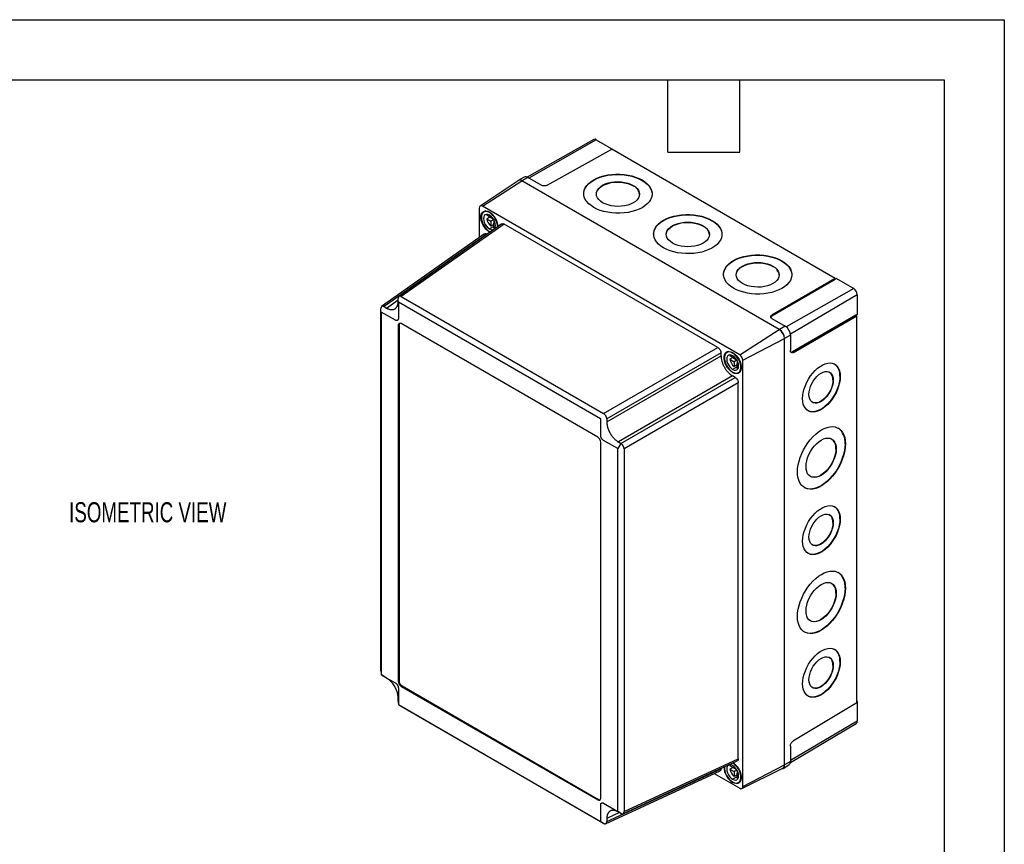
# Model space of a CAD drawing. Header units: millimetres. Extents: x 0 to 978, y 0 to 756.
# Tile 5 of 5: x 614 to 978, y 451 to 756. Entities that reach past the tile are written whole.
import ezdxf

# ---------------------------------------------------------------- set-up
doc = ezdxf.new("R2010")
doc.units = ezdxf.units.MM
doc.header["$LTSCALE"] = 3.5
doc.layers.add('DIMENSIONS', color=140, linetype='Continuous', lineweight=25)
doc.layers.add('TEXT', color=140, linetype='Continuous', lineweight=25)
doc.styles.add('SLDTEXTSTYLE0', font='TXT', dxfattribs={"width": 0.7})

msp = doc.modelspace()

# ---------------------------------------------------------------- linework, layer by layer
at = {"color": 7, "linetype": 'Continuous'}
for p, q in [((0.01, 755.66), (977.91, 755.66)), ((977.91, 755.66), (977.91, 0.01))]:
    msp.add_line(p, q, dxfattribs=at)
for p, q in [((826.09, 711.39), (801.43, 697.5)), ((827.02, 711.29), (802.09, 697.15)), ((827.02, 711.29), (833.39, 707.61)), ((808.87, 694.49), (832.73, 707.79)), ((915.4, 660.06), (832.73, 707.79)), ((833.39, 707.61), (833.21, 707.51)), ((833.39, 707.61), (833.39, 707.41)), ((798.13, 696.17), (784.07, 686.8)), ((784.92, 686.74), (799.54, 696.07)), ((800.38, 697.5), (798.16, 696.26)), ((801.72, 697.37), (799.52, 696.12)), ((894.72, 641.16), (799.52, 696.12)), ((894.69, 641.14), (799.54, 696.07)), ((806.68, 694.5), (801.72, 697.37)), ((843.96, 696.3), (843.96, 696.43)), ((840.66, 694.3), (840.66, 694.43)), ((783.76, 686.07), (783.76, 675.12)), ((880.06, 631.81), (784.92, 686.74)), ((786.11, 685), (785.39, 684.58)), ((788.08, 682.46), (786.5, 683.38)), ((787.6, 682.74), (786.5, 682.11)), ((786.5, 682.11), (788.08, 681.19)), ((787.69, 684.46), (787.53, 684.37)), ((787.6, 682.74), (788.98, 681.94)), ((788.08, 683.02), (788.08, 682.46)), ((788.43, 682.67), (788.08, 682.46)), ((789.08, 681.78), (788.08, 681.19)), ((788.08, 681.19), (788.08, 679.37)), ((789.18, 681.6), (789.18, 680.56)), ((869.81, 681.38), (869.81, 681.51)), ((792.11, 680.2), (754.01, 653.34)), ((792.97, 680.15), (754.93, 653.33)), ((789.18, 679.29), (787.53, 678.34)), ((787.53, 677.38), (787.87, 677.21)), ((787.53, 677.19), (787.7, 677.29)), ((789.18, 680), (788.08, 679.37)), ((789.53, 680.76), (789.18, 680.56)), ((789.18, 680.56), (789.66, 680.28)), ((789.18, 678.73), (789.18, 680.56)), ((872.01, 634.52), (792.97, 680.15)), ((866.51, 679.38), (866.51, 679.51)), ((785.73, 676.52), (747.63, 649.66)), ((786.59, 676.46), (748.55, 649.64)), ((786.71, 676.39), (786.59, 676.46)), ((787.71, 677.1), (787.53, 677.19)), ((895.65, 666.46), (895.66, 666.59)), ((892.35, 664.46), (892.35, 664.59)), ((915.4, 660.06), (891.95, 646.52)), ((915.4, 659.64), (891.95, 646.1)), ((915.4, 659.64), (915.4, 660.06)), ((915.85, 660.01), (915.4, 659.76)), ((915.85, 660.01), (922.22, 656.33)), ((922.22, 656.33), (897.26, 642.18)), ((749.49, 649.1), (753.77, 652.12)), ((753.77, 651.57), (753.77, 652.66)), ((754.93, 653.33), (829.75, 610.13)), ((923.54, 654.05), (898.79, 639.51)), ((923.54, 654.05), (923.54, 646.69)), ((747.39, 514.94), (747.39, 648.98)), ((748.55, 649.64), (749.49, 649.1)), ((753.83, 651.29), (753.83, 645.26)), ((828.6, 608.19), (753.88, 651.32)), ((747.45, 647.61), (747.45, 513.7)), ((752.73, 644.62), (747.51, 647.64)), ((891.95, 646.52), (891.95, 646.1)), ((891.96, 645.27), (896.92, 642.41)), ((922.99, 646.49), (899.54, 632.96)), ((899.9, 632.74), (923.36, 646.28)), ((922.99, 646.49), (923.36, 646.28)), ((923.54, 646.69), (923.1, 646.43)), ((923.36, 503.19), (923.36, 646.28)), ((754.09, 642.9), (753.81, 642.74)), ((753.81, 642.74), (753.81, 511.22)), ((754.09, 642.9), (754.09, 511.38)), ((827.57, 601.44), (754.91, 643.38)), ((880.06, 631.81), (894.69, 641.14)), ((896.92, 642.41), (894.72, 641.16)), ((881.22, 629.81), (896.61, 637.81)), ((896.61, 480.31), (896.61, 637.81)), ((898.82, 639.11), (896.64, 637.83)), ((896.64, 480.26), (896.64, 637.83)), ((898.82, 639.11), (898.82, 633.38)), ((829.75, 610.13), (872.01, 634.52)), ((873.16, 632.53), (830.91, 608.13)), ((830.91, 607.04), (873.16, 631.44)), ((873.16, 631.44), (873.16, 632.53)), ((876.03, 633.09), (875.31, 632.67)), ((878, 630.55), (876.42, 631.47)), ((877.52, 630.83), (876.42, 630.2)), ((876.42, 630.2), (878, 629.28)), ((877.61, 632.55), (877.45, 632.46)), ((877.52, 630.83), (878.9, 630.03)), ((878, 631.11), (878, 630.55)), ((878.35, 630.76), (878, 630.55)), ((899.54, 632.96), (899.9, 632.74)), ((879.1, 627.38), (877.45, 626.43)), ((879, 629.87), (878, 629.28)), ((878, 629.28), (878, 627.46)), ((879.1, 628.09), (878, 627.46)), ((879.1, 629.69), (879.1, 628.65)), ((879.45, 628.85), (879.1, 628.65)), ((879.1, 628.65), (879.58, 628.37)), ((879.1, 626.82), (879.1, 628.65)), ((881.22, 472.31), (881.22, 629.81)), ((877.44, 624.02), (835.19, 599.62)), ((836.13, 599.08), (878.38, 623.47)), ((878.38, 623.47), (877.44, 624.02)), ((877.45, 625.28), (877.62, 625.38)), ((879.59, 625.26), (880.3, 625.68)), ((917.11, 623.91), (917.23, 623.85)), ((879.54, 621.48), (837.29, 597.08)), ((879.54, 482.58), (879.54, 621.48)), ((914.55, 622.53), (914.66, 622.47)), ((828.65, 602.06), (828.65, 608.1)), ((830.91, 608.13), (830.91, 607.04)), ((828.67, 468.01), (828.67, 599.53)), ((834.97, 597.15), (829.75, 600.16)), ((835.19, 599.62), (836.13, 599.08)), ((919.02, 598.99), (919.13, 598.93)), ((835.03, 463.15), (835.03, 597.05)), ((837.29, 597.08), (837.29, 463.05)), ((915.64, 597.13), (915.75, 597.07)), ((914.55, 569.82), (914.66, 569.76)), ((917.11, 571.2), (917.23, 571.13)), ((915.64, 543.79), (915.75, 543.72)), ((919.02, 545.65), (919.13, 545.58)), ((914.55, 517.11), (914.66, 517.04)), ((917.11, 518.49), (917.23, 518.42)), ((748.54, 512.95), (747.57, 513.57)), ((749.49, 512.4), (748.55, 512.94)), ((754.09, 511.38), (753.81, 511.22)), ((753.83, 508.69), (753.83, 502.65)), ((755.19, 509.47), (754.91, 509.31)), ((754.91, 509.31), (827.57, 467.37)), ((755.19, 509.47), (827.84, 467.53)), ((753.77, 503.89), (753.77, 504.98)), ((753.88, 502.56), (828.6, 459.43)), ((923.36, 503.19), (899.9, 489.17)), ((923.36, 503.95), (923.54, 503.84)), ((923.54, 503.84), (923.36, 503.74)), ((923.54, 503.84), (923.54, 496.48)), ((829.75, 458.7), (754.93, 501.89)), ((898.8, 481.23), (923.15, 495.63)), ((923.54, 496.48), (898.82, 481.97)), ((898.82, 487.27), (898.82, 481.54)), ((836.84, 462.24), (879.16, 481.81)), ((837.29, 463.05), (879.54, 482.58)), ((877.61, 481.08), (877.45, 480.99)), ((898.82, 481.54), (896.64, 480.26)), ((830.46, 458.56), (872.78, 478.12)), ((830.91, 459.36), (873.16, 478.89)), ((870.58, 477.11), (880.06, 471.64)), ((873.16, 478.89), (873.16, 479.04)), ((878, 479.09), (876.42, 480)), ((877.52, 479.36), (876.42, 478.73)), ((876.42, 478.73), (878, 477.82)), ((877.52, 479.36), (878.9, 478.56)), ((878, 479.64), (878, 479.09)), ((878.35, 479.29), (878, 479.09)), ((879, 478.4), (878, 477.82)), ((878, 477.82), (878, 475.99)), ((879.1, 478.23), (879.1, 477.18)), ((879.45, 477.39), (879.1, 477.18)), ((879.1, 477.18), (879.58, 476.9)), ((879.1, 475.36), (879.1, 477.18)), ((880.85, 471.54), (896, 479.03)), ((881.22, 472.31), (896.61, 480.31)), ((896.09, 479.02), (898.27, 480.31)), ((879.1, 475.91), (877.45, 474.96)), ((877.45, 473.82), (877.62, 473.91)), ((879.1, 476.63), (878, 475.99)), ((879.59, 473.79), (880.3, 474.21)), ((827.84, 467.53), (827.57, 467.37)), ((829.75, 466.13), (834.98, 463.11)), ((835.66, 462.65), (830.91, 460.45)), ((836.13, 462.38), (835.19, 462.92)), ((830.91, 460.45), (830.91, 459.36))]:
    msp.add_line(p, q)
at = {"flags": 128}
for points in [[(822.38, 691.39), (822.41, 691.73), (822.59, 692.6), (822.95, 693.45), (823.5, 694.26), (824.2, 695.03), (825.07, 695.74), (826.08, 696.39), (827.23, 696.97), (828.48, 697.46), (829.83, 697.86), (831.26, 698.16), (832.74, 698.36), (834.26, 698.46), (835.78, 698.45), (837.3, 698.34), (838.78, 698.12), (840.21, 697.8), (841.56, 697.39), (842.81, 696.89), (843.96, 696.3)], [(826.08, 686.29), (825.07, 686.95), (824.21, 687.67), (823.5, 688.45), (822.96, 689.27), (822.59, 690.12), (822.41, 690.99), (822.41, 691.86), (822.59, 692.73), (822.96, 693.57), (823.5, 694.39), (824.21, 695.16), (825.07, 695.87), (826.08, 696.52), (827.23, 697.09), (828.48, 697.58), (829.83, 697.98), (831.26, 698.29), (832.74, 698.49), (834.26, 698.58), (835.78, 698.58), (837.3, 698.46), (838.78, 698.25), (840.21, 697.93), (841.56, 697.52), (842.82, 697.02), (843.96, 696.43)], [(843.96, 696.43), (844.97, 695.77), (845.84, 695.05), (846.55, 694.27), (847.09, 693.45), (847.45, 692.6), (847.64, 691.73), (847.64, 690.86), (847.45, 690), (847.09, 689.15), (846.55, 688.34), (845.84, 687.57), (844.97, 686.85), (843.96, 686.2), (842.82, 685.63), (841.56, 685.14), (840.21, 684.74), (838.78, 684.44), (837.3, 684.24), (835.78, 684.14), (834.26, 684.15), (832.74, 684.26), (831.26, 684.48), (829.83, 684.79), (828.48, 685.21), (827.23, 685.71), (826.08, 686.29)], [(829.38, 688.04), (828.57, 688.59), (827.92, 689.2), (827.44, 689.86), (827.15, 690.56), (827.05, 691.27), (827.15, 691.99), (827.44, 692.68), (827.92, 693.34), (828.57, 693.95), (829.38, 694.49), (830.33, 694.95), (831.4, 695.32), (832.56, 695.59), (833.77, 695.75), (835.02, 695.8), (836.27, 695.73), (837.48, 695.56), (838.64, 695.28), (839.71, 694.9), (840.66, 694.43)], [(827.05, 691.23), (827.15, 691.86), (827.44, 692.55), (827.92, 693.21), (828.57, 693.82), (829.38, 694.36), (830.33, 694.82), (831.4, 695.19), (832.56, 695.46), (833.77, 695.62), (835.02, 695.67), (836.27, 695.61), (837.48, 695.43), (838.64, 695.15), (839.71, 694.77), (840.66, 694.3)], [(843.96, 696.3), (844.97, 695.64), (845.84, 694.92), (846.55, 694.14), (847.09, 693.32), (847.45, 692.47), (847.64, 691.61), (847.66, 691.2)], [(840.66, 694.43), (841.47, 693.88), (842.12, 693.27), (842.6, 692.61), (842.89, 691.91), (842.99, 691.19), (842.89, 690.48), (842.6, 689.79), (842.12, 689.13), (841.47, 688.52), (840.66, 687.98), (839.71, 687.52), (838.64, 687.15), (837.48, 686.88), (836.27, 686.72), (835.02, 686.67), (833.77, 686.73), (832.56, 686.91), (831.4, 687.19), (830.33, 687.57), (829.38, 688.04)], [(787.53, 677.19), (786.86, 677.66), (786.23, 678.26), (785.65, 678.98), (785.16, 679.78), (784.77, 680.63), (784.49, 681.49), (784.36, 682.32), (784.36, 683.09), (784.49, 683.77), (784.77, 684.31), (785.16, 684.71), (785.65, 684.94), (786.23, 684.99), (786.86, 684.86), (787.53, 684.56)], [(787.53, 684.37), (786.9, 684.66), (786.3, 684.78), (785.75, 684.73), (785.28, 684.51), (784.91, 684.14), (784.65, 683.62), (784.52, 682.98), (784.52, 682.25), (784.65, 681.46), (784.91, 680.64), (785.28, 679.84), (785.75, 679.08), (786.3, 678.4), (786.9, 677.82), (787.53, 677.38)], [(787.53, 683.42), (786.96, 683.66), (786.43, 683.71), (785.97, 683.57), (785.62, 683.25), (785.4, 682.76), (785.33, 682.15), (785.4, 681.45), (785.62, 680.71), (785.97, 679.98), (786.43, 679.31), (786.96, 678.75), (787.53, 678.34)], [(786.62, 683.71), (786.59, 683.64), (786.5, 683.38)], [(787.53, 678.34), (788.1, 678.09), (788.63, 678.04), (789.08, 678.18), (789.43, 678.51), (789.65, 678.99), (789.73, 679.61), (789.65, 680.31), (789.43, 681.05), (789.08, 681.78), (788.63, 682.44), (788.1, 683), (787.53, 683.42)], [(848.23, 676.47), (848.25, 676.81), (848.44, 677.68), (848.8, 678.52), (849.34, 679.34), (850.05, 680.11), (850.92, 680.82), (851.93, 681.47), (853.07, 682.04), (854.33, 682.53), (855.68, 682.93), (857.11, 683.24), (858.59, 683.44), (860.11, 683.54), (861.63, 683.53), (863.15, 683.41), (864.63, 683.2), (866.06, 682.88), (867.41, 682.47), (868.66, 681.97), (869.81, 681.38)], [(851.93, 671.37), (850.92, 672.03), (850.05, 672.75), (849.35, 673.53), (848.8, 674.35), (848.44, 675.2), (848.25, 676.07), (848.25, 676.94), (848.44, 677.81), (848.8, 678.65), (849.35, 679.47), (850.05, 680.24), (850.92, 680.95), (851.93, 681.6), (853.08, 682.17), (854.33, 682.66), (855.68, 683.06), (857.11, 683.36), (858.59, 683.56), (860.11, 683.66), (861.63, 683.65), (863.15, 683.54), (864.63, 683.33), (866.06, 683.01), (867.41, 682.6), (868.66, 682.09), (869.81, 681.51)], [(869.81, 681.51), (870.82, 680.85), (871.69, 680.13), (872.4, 679.35), (872.94, 678.53), (873.3, 677.68), (873.49, 676.81), (873.49, 675.94), (873.3, 675.07), (872.94, 674.23), (872.4, 673.41), (871.69, 672.64), (870.82, 671.93), (869.81, 671.28), (868.66, 670.71), (867.41, 670.22), (866.06, 669.82), (864.63, 669.52), (863.15, 669.31), (861.63, 669.22), (860.11, 669.22), (858.59, 669.34), (857.11, 669.55), (855.68, 669.87), (854.33, 670.28), (853.08, 670.79), (851.93, 671.37)], [(869.81, 681.38), (870.82, 680.72), (871.69, 680), (872.39, 679.22), (872.94, 678.4), (873.3, 677.55), (873.48, 676.68), (873.51, 676.28)], [(789.18, 678.73), (789.46, 678.68), (789.53, 678.67)], [(855.23, 673.11), (854.42, 673.66), (853.77, 674.28), (853.29, 674.94), (853, 675.64), (852.9, 676.35), (853, 677.07), (853.29, 677.76), (853.77, 678.42), (854.42, 679.03), (855.23, 679.57), (856.18, 680.03), (857.25, 680.39), (858.41, 680.66), (859.62, 680.82), (860.87, 680.87), (862.12, 680.81), (863.33, 680.64), (864.49, 680.36), (865.56, 679.98), (866.51, 679.51)], [(852.9, 676.31), (852.99, 676.94), (853.29, 677.63), (853.77, 678.29), (854.42, 678.9), (855.23, 679.44), (856.18, 679.9), (857.25, 680.27), (858.4, 680.54), (859.62, 680.7), (860.87, 680.75), (862.12, 680.68), (863.33, 680.51), (864.49, 680.23), (865.55, 679.85), (866.51, 679.38)], [(866.51, 679.51), (867.32, 678.96), (867.97, 678.35), (868.45, 677.68), (868.74, 676.99), (868.84, 676.27), (868.74, 675.56), (868.45, 674.86), (867.97, 674.2), (867.32, 673.6), (866.51, 673.06), (865.56, 672.6), (864.49, 672.23), (863.33, 671.96), (862.12, 671.8), (860.87, 671.75), (859.62, 671.81), (858.41, 671.99), (857.25, 672.27), (856.18, 672.64), (855.23, 673.11)], [(874.08, 661.55), (874.1, 661.89), (874.29, 662.76), (874.65, 663.6), (875.19, 664.42), (875.9, 665.19), (876.77, 665.9), (877.78, 666.55), (878.92, 667.12), (880.18, 667.61), (881.53, 668.01), (882.96, 668.31), (884.44, 668.52), (885.95, 668.61), (887.48, 668.61), (889, 668.49), (890.48, 668.28), (891.9, 667.96), (893.26, 667.55), (894.51, 667.04), (895.65, 666.46)], [(877.78, 656.45), (876.77, 657.11), (875.9, 657.83), (875.19, 658.61), (874.65, 659.43), (874.29, 660.28), (874.1, 661.14), (874.1, 662.02), (874.29, 662.88), (874.65, 663.73), (875.19, 664.54), (875.9, 665.31), (876.77, 666.03), (877.78, 666.68), (878.92, 667.25), (880.18, 667.74), (881.53, 668.14), (882.96, 668.44), (884.44, 668.64), (885.96, 668.74), (887.48, 668.73), (889, 668.62), (890.48, 668.4), (891.91, 668.09), (893.26, 667.67), (894.51, 667.17), (895.66, 666.59)], [(895.66, 666.59), (896.67, 665.93), (897.53, 665.2), (898.24, 664.43), (898.79, 663.61), (899.15, 662.76), (899.33, 661.89), (899.33, 661.02), (899.15, 660.15), (898.79, 659.3), (898.24, 658.49), (897.54, 657.72), (896.67, 657.01), (895.66, 656.36), (894.51, 655.78), (893.26, 655.29), (891.91, 654.9), (890.48, 654.59), (889, 654.39), (887.48, 654.29), (885.96, 654.3), (884.44, 654.41), (882.96, 654.63), (881.53, 654.95), (880.18, 655.36), (878.92, 655.86), (877.78, 656.45)], [(895.65, 666.46), (896.67, 665.8), (897.53, 665.08), (898.24, 664.3), (898.78, 663.48), (899.15, 662.63), (899.33, 661.76), (899.36, 661.36)], [(881.08, 658.19), (880.27, 658.74), (879.61, 659.35), (879.14, 660.02), (878.84, 660.72), (878.75, 661.43), (878.84, 662.14), (879.14, 662.84), (879.61, 663.5), (880.27, 664.1), (881.08, 664.64), (882.03, 665.1), (883.1, 665.47), (884.25, 665.74), (885.47, 665.9), (886.72, 665.95), (887.96, 665.89), (889.18, 665.72), (890.34, 665.44), (891.4, 665.06), (892.35, 664.59)], [(878.75, 661.39), (878.84, 662.02), (879.14, 662.71), (879.61, 663.37), (880.27, 663.98), (881.08, 664.52), (882.03, 664.98), (883.1, 665.35), (884.25, 665.61), (885.47, 665.77), (886.72, 665.82), (887.96, 665.76), (889.18, 665.59), (890.34, 665.31), (891.4, 664.93), (892.35, 664.46)], [(892.35, 664.59), (893.17, 664.04), (893.82, 663.43), (894.3, 662.76), (894.59, 662.06), (894.69, 661.35), (894.59, 660.64), (894.3, 659.94), (893.82, 659.28), (893.17, 658.68), (892.36, 658.14), (891.4, 657.68), (890.34, 657.31), (889.18, 657.04), (887.97, 656.88), (886.72, 656.83), (885.47, 656.89), (884.25, 657.06), (883.1, 657.34), (882.03, 657.72), (881.08, 658.19)], [(877.45, 625.28), (876.79, 625.75), (876.15, 626.35), (875.57, 627.07), (875.08, 627.87), (874.69, 628.72), (874.41, 629.58), (874.28, 630.41), (874.28, 631.18), (874.41, 631.86), (874.69, 632.4), (875.08, 632.8), (875.57, 633.03), (876.15, 633.08), (876.79, 632.95), (877.45, 632.65)], [(877.45, 632.46), (876.82, 632.75), (876.22, 632.87), (875.67, 632.82), (875.2, 632.6), (874.83, 632.23), (874.57, 631.71), (874.44, 631.07), (874.44, 630.34), (874.57, 629.55), (874.83, 628.73), (875.2, 627.93), (875.67, 627.17), (876.22, 626.49), (876.82, 625.91), (877.45, 625.47)], [(877.45, 631.51), (876.88, 631.75), (876.35, 631.8), (875.89, 631.66), (875.54, 631.34), (875.32, 630.85), (875.25, 630.24), (875.32, 629.54), (875.54, 628.8), (875.89, 628.07), (876.35, 627.4), (876.88, 626.84), (877.45, 626.43)], [(876.54, 631.8), (876.51, 631.73), (876.42, 631.47)], [(877.45, 632.65), (878.11, 632.19), (878.75, 631.58), (879.32, 630.86), (879.82, 630.06), (880.21, 629.21), (880.48, 628.35), (880.62, 627.52), (880.62, 626.75), (880.48, 626.08), (880.21, 625.53), (879.82, 625.13), (879.32, 624.9), (878.75, 624.85), (878.11, 624.98), (877.45, 625.28)], [(877.45, 625.47), (878.08, 625.19), (878.68, 625.07), (879.23, 625.11), (879.7, 625.33), (880.07, 625.71), (880.33, 626.23), (880.46, 626.87), (880.46, 627.6), (880.33, 628.39), (880.07, 629.2), (879.7, 630.01), (879.23, 630.77), (878.68, 631.45), (878.08, 632.02), (877.45, 632.46)], [(877.45, 626.43), (878.02, 626.18), (878.55, 626.13), (879, 626.27), (879.35, 626.6), (879.57, 627.08), (879.65, 627.7), (879.57, 628.4), (879.35, 629.14), (879, 629.87), (878.55, 630.53), (878.02, 631.09), (877.45, 631.51)], [(879.1, 626.82), (879.38, 626.77), (879.45, 626.76)], [(903.32, 615.68), (903.39, 616.82), (903.58, 618.02), (903.9, 619.24), (904.34, 620.48), (904.88, 621.71), (905.53, 622.89), (906.27, 624.02), (907.08, 625.08), (907.95, 626.03), (908.86, 626.86), (909.8, 627.56), (910.75, 628.12), (911.69, 628.52), (912.6, 628.76), (913.47, 628.83), (914.28, 628.73), (915.02, 628.47), (915.67, 628.04), (916.21, 627.46), (916.65, 626.74), (916.97, 625.88), (917.16, 624.91), (917.23, 623.85)], [(917.23, 623.85), (917.16, 622.71), (916.97, 621.51), (916.65, 620.28), (916.21, 619.05), (915.67, 617.82), (915.02, 616.63), (914.28, 615.5), (913.47, 614.45), (912.6, 613.5), (911.69, 612.67), (910.75, 611.96), (909.8, 611.41), (908.86, 611.01), (907.95, 610.77), (907.08, 610.7), (906.27, 610.79), (905.53, 611.06), (904.88, 611.49), (904.34, 612.07), (903.9, 612.79), (903.58, 613.65), (903.39, 614.62), (903.32, 615.68)], [(917.11, 623.91), (917.05, 622.77), (916.86, 621.57), (916.54, 620.35), (916.1, 619.11), (915.56, 617.88), (914.91, 616.7), (914.17, 615.57), (913.36, 614.52), (912.49, 613.56), (911.58, 612.73), (910.64, 612.03), (909.69, 611.47), (908.75, 611.07), (907.84, 610.83), (906.97, 610.76), (906.16, 610.86), (905.42, 611.12), (905.33, 611.17)], [(905.67, 617.18), (905.74, 618.13), (905.94, 619.14), (906.27, 620.16), (906.72, 621.17), (907.27, 622.14), (907.92, 623.04), (908.63, 623.85), (909.38, 624.53), (910.16, 625.07), (910.95, 625.45), (911.7, 625.65), (912.41, 625.69), (913.06, 625.54), (913.61, 625.22), (914.06, 624.73), (914.39, 624.1), (914.59, 623.34), (914.66, 622.47)], [(914.66, 622.47), (914.59, 621.52), (914.39, 620.52), (914.06, 619.5), (913.61, 618.48), (913.06, 617.51), (912.41, 616.61), (911.7, 615.81), (910.95, 615.13), (910.16, 614.59), (909.38, 614.21), (908.63, 614), (907.92, 613.97), (907.27, 614.12), (906.72, 614.44), (906.27, 614.92), (905.94, 615.55), (905.74, 616.32), (905.67, 617.18)], [(914.55, 622.53), (914.48, 621.58), (914.28, 620.58), (913.95, 619.56), (913.5, 618.55), (912.94, 617.57), (912.3, 616.67), (911.59, 615.87), (910.83, 615.19), (910.05, 614.65), (909.27, 614.27), (908.52, 614.06), (907.8, 614.03), (907.16, 614.18), (906.94, 614.28)], [(901.42, 588.52), (901.48, 589.8), (901.67, 591.14), (901.99, 592.52), (902.43, 593.91), (902.98, 595.31), (903.64, 596.67), (904.4, 598), (905.24, 599.26), (906.16, 600.45), (907.13, 601.53), (908.16, 602.5), (909.21, 603.34), (910.28, 604.05), (911.34, 604.6), (912.4, 604.99), (913.42, 605.22), (914.39, 605.28), (915.31, 605.18), (916.15, 604.9), (916.91, 604.46), (917.57, 603.87), (918.12, 603.13), (918.56, 602.25), (918.88, 601.25), (919.07, 600.14), (919.13, 598.93)], [(904.58, 590.51), (904.65, 591.56), (904.85, 592.68), (905.19, 593.82), (905.64, 594.96), (906.21, 596.07), (906.88, 597.13), (907.63, 598.1), (908.44, 598.97), (909.29, 599.7), (910.16, 600.3), (911.04, 600.73), (911.89, 600.99), (912.7, 601.08), (913.45, 600.98), (914.12, 600.71), (914.68, 600.27), (915.14, 599.67), (915.48, 598.92), (915.68, 598.05), (915.75, 597.07)], [(836.14, 599.08), (835.37, 597.81), (834.97, 597.15)], [(919.13, 598.93), (919.07, 597.65), (918.88, 596.31), (918.56, 594.93), (918.12, 593.54), (917.57, 592.15), (916.91, 590.78), (916.15, 589.45), (915.31, 588.19), (914.39, 587.01), (913.42, 585.92), (912.4, 584.95), (911.34, 584.11), (910.28, 583.41), (909.21, 582.85), (908.16, 582.46), (907.13, 582.23), (906.16, 582.17), (905.24, 582.28), (904.4, 582.55), (903.64, 582.99), (902.98, 583.58), (902.43, 584.32), (901.99, 585.2), (901.67, 586.2), (901.48, 587.32), (901.42, 588.52)], [(919.02, 598.99), (918.96, 597.71), (918.77, 596.37), (918.45, 594.99), (918.01, 593.6), (917.45, 592.21), (916.8, 590.84), (916.04, 589.51), (915.2, 588.25), (914.28, 587.07), (913.31, 585.98), (912.28, 585.01), (911.23, 584.17), (910.16, 583.47), (909.1, 582.92), (908.04, 582.52), (907.02, 582.29), (906.05, 582.23), (905.13, 582.34), (904.29, 582.61), (903.98, 582.76)], [(915.75, 597.07), (915.68, 596.01), (915.48, 594.9), (915.14, 593.76), (914.68, 592.62), (914.12, 591.51), (913.45, 590.45), (912.7, 589.48), (911.89, 588.61), (911.04, 587.87), (910.16, 587.28), (909.29, 586.85), (908.44, 586.58), (907.63, 586.5), (906.88, 586.59), (906.21, 586.86), (905.64, 587.31), (905.19, 587.91), (904.85, 588.65), (904.65, 589.53), (904.58, 590.51)], [(915.64, 597.13), (915.57, 596.08), (915.37, 594.96), (915.03, 593.82), (914.57, 592.68), (914, 591.57), (913.34, 590.51), (912.59, 589.54), (911.78, 588.67), (910.93, 587.94), (910.05, 587.34), (909.18, 586.91), (908.33, 586.65), (907.52, 586.56), (906.77, 586.66), (906.18, 586.89)], [(903.32, 562.97), (903.39, 564.11), (903.58, 565.3), (903.9, 566.53), (904.34, 567.77), (904.88, 568.99), (905.53, 570.18), (906.27, 571.31), (907.08, 572.36), (907.95, 573.31), (908.86, 574.15), (909.8, 574.85), (910.75, 575.41), (911.69, 575.81), (912.6, 576.05), (913.47, 576.12), (914.28, 576.02), (915.02, 575.76), (915.67, 575.33), (916.21, 574.75), (916.65, 574.02), (916.97, 573.17), (917.16, 572.2), (917.23, 571.13)], [(905.67, 564.47), (905.74, 565.42), (905.94, 566.42), (906.27, 567.45), (906.72, 568.46), (907.27, 569.43), (907.92, 570.33), (908.63, 571.13), (909.38, 571.82), (910.16, 572.35), (910.95, 572.73), (911.7, 572.94), (912.41, 572.97), (913.06, 572.83), (913.61, 572.51), (914.06, 572.02), (914.39, 571.39), (914.59, 570.63), (914.66, 569.76)], [(917.23, 571.13), (917.16, 569.99), (916.97, 568.8), (916.65, 567.57), (916.21, 566.33), (915.67, 565.11), (915.02, 563.92), (914.28, 562.79), (913.47, 561.74), (912.6, 560.79), (911.69, 559.95), (910.75, 559.25), (909.8, 558.69), (908.86, 558.29), (907.95, 558.05), (907.08, 557.98), (906.27, 558.08), (905.53, 558.35), (904.88, 558.77), (904.34, 559.36), (903.9, 560.08), (903.58, 560.94), (903.39, 561.9), (903.32, 562.97)], [(917.11, 571.2), (917.05, 570.06), (916.86, 568.86), (916.54, 567.63), (916.1, 566.4), (915.56, 565.17), (914.91, 563.98), (914.17, 562.85), (913.36, 561.8), (912.49, 560.85), (911.58, 560.02), (910.64, 559.31), (909.69, 558.76), (908.75, 558.36), (907.84, 558.12), (906.97, 558.05), (906.16, 558.14), (905.42, 558.41), (905.33, 558.46)], [(914.66, 569.76), (914.59, 568.81), (914.39, 567.81), (914.06, 566.78), (913.61, 565.77), (913.06, 564.8), (912.41, 563.9), (911.7, 563.09), (910.95, 562.41), (910.16, 561.88), (909.38, 561.5), (908.63, 561.29), (907.92, 561.26), (907.27, 561.4), (906.72, 561.72), (906.27, 562.21), (905.94, 562.84), (905.74, 563.6), (905.67, 564.47)], [(914.55, 569.82), (914.48, 568.87), (914.28, 567.87), (913.95, 566.85), (913.5, 565.83), (912.94, 564.86), (912.3, 563.96), (911.59, 563.16), (910.83, 562.48), (910.05, 561.94), (909.27, 561.56), (908.52, 561.35), (907.8, 561.32), (907.16, 561.47), (906.94, 561.57)], [(901.42, 535.17), (901.48, 536.46), (901.67, 537.8), (901.99, 539.17), (902.43, 540.57), (902.98, 541.96), (903.64, 543.33), (904.4, 544.65), (905.24, 545.92), (906.16, 547.1), (907.13, 548.18), (908.16, 549.15), (909.21, 550), (910.28, 550.7), (911.34, 551.25), (912.4, 551.64), (913.42, 551.87), (914.39, 551.93), (915.31, 551.83), (916.15, 551.55), (916.91, 551.12), (917.57, 550.52), (918.12, 549.78), (918.56, 548.9), (918.88, 547.9), (919.07, 546.79), (919.13, 545.58)], [(904.58, 537.16), (904.65, 538.22), (904.85, 539.33), (905.19, 540.47), (905.64, 541.61), (906.21, 542.72), (906.88, 543.78), (907.63, 544.75), (908.44, 545.62), (909.29, 546.36), (910.16, 546.95), (911.04, 547.38), (911.89, 547.65), (912.7, 547.73), (913.45, 547.64), (914.12, 547.37), (914.68, 546.92), (915.14, 546.32), (915.48, 545.57), (915.68, 544.7), (915.75, 543.72)], [(919.13, 545.58), (919.07, 544.3), (918.88, 542.96), (918.56, 541.58), (918.12, 540.19), (917.57, 538.8), (916.91, 537.43), (916.15, 536.1), (915.31, 534.84), (914.39, 533.66), (913.42, 532.57), (912.4, 531.6), (911.34, 530.76), (910.28, 530.06), (909.21, 529.51), (908.16, 529.11), (907.13, 528.88), (906.16, 528.82), (905.24, 528.93), (904.4, 529.2), (903.64, 529.64), (902.98, 530.23), (902.43, 530.97), (901.99, 531.85), (901.67, 532.86), (901.48, 533.97), (901.42, 535.17)], [(919.02, 545.65), (918.96, 544.36), (918.77, 543.02), (918.45, 541.65), (918.01, 540.25), (917.45, 538.86), (916.8, 537.49), (916.04, 536.17), (915.2, 534.9), (914.28, 533.72), (913.31, 532.64), (912.28, 531.67), (911.23, 530.82), (910.16, 530.12), (909.1, 529.57), (908.04, 529.18), (907.02, 528.95), (906.05, 528.88), (905.13, 528.99), (904.29, 529.27), (903.98, 529.42)], [(915.75, 543.72), (915.68, 542.66), (915.48, 541.55), (915.14, 540.41), (914.68, 539.27), (914.12, 538.16), (913.45, 537.1), (912.7, 536.13), (911.89, 535.26), (911.04, 534.53), (910.16, 533.93), (909.29, 533.5), (908.44, 533.24), (907.63, 533.15), (906.88, 533.25), (906.21, 533.52), (905.64, 533.96), (905.19, 534.56), (904.85, 535.31), (904.65, 536.18), (904.58, 537.16)], [(915.64, 543.79), (915.57, 542.73), (915.37, 541.61), (915.03, 540.47), (914.57, 539.33), (914, 538.22), (913.34, 537.17), (912.59, 536.19), (911.78, 535.33), (910.93, 534.59), (910.05, 533.99), (909.18, 533.56), (908.33, 533.3), (907.52, 533.21), (906.77, 533.31), (906.18, 533.54)], [(903.32, 510.26), (903.39, 511.4), (903.58, 512.59), (903.9, 513.82), (904.34, 515.06), (904.88, 516.28), (905.53, 517.47), (906.27, 518.6), (907.08, 519.65), (907.95, 520.6), (908.86, 521.44), (909.8, 522.14), (910.75, 522.7), (911.69, 523.1), (912.6, 523.34), (913.47, 523.41), (914.28, 523.31), (915.02, 523.04), (915.67, 522.62), (916.21, 522.04), (916.65, 521.31), (916.97, 520.46), (917.16, 519.49), (917.23, 518.42)], [(917.23, 518.42), (917.16, 517.28), (916.97, 516.09), (916.65, 514.86), (916.21, 513.62), (915.67, 512.4), (915.02, 511.21), (914.28, 510.08), (913.47, 509.03), (912.6, 508.08), (911.69, 507.24), (910.75, 506.54), (909.8, 505.98), (908.86, 505.58), (907.95, 505.34), (907.08, 505.27), (906.27, 505.37), (905.53, 505.63), (904.88, 506.06), (904.34, 506.64), (903.9, 507.37), (903.58, 508.22), (903.39, 509.19), (903.32, 510.26)], [(917.11, 518.49), (917.05, 517.35), (916.86, 516.15), (916.54, 514.92), (916.1, 513.68), (915.56, 512.46), (914.91, 511.27), (914.17, 510.14), (913.36, 509.09), (912.49, 508.14), (911.58, 507.31), (910.64, 506.6), (909.69, 506.05), (908.75, 505.64), (907.84, 505.41), (906.97, 505.33), (906.16, 505.43), (905.42, 505.7), (905.33, 505.75)], [(905.67, 511.76), (905.74, 512.71), (905.94, 513.71), (906.27, 514.73), (906.72, 515.75), (907.27, 516.72), (907.92, 517.62), (908.63, 518.42), (909.38, 519.1), (910.16, 519.64), (910.95, 520.02), (911.7, 520.23), (912.41, 520.26), (913.06, 520.11), (913.61, 519.79), (914.06, 519.31), (914.39, 518.68), (914.59, 517.91), (914.66, 517.04)], [(914.66, 517.04), (914.59, 516.09), (914.39, 515.09), (914.06, 514.07), (913.61, 513.06), (913.06, 512.09), (912.41, 511.19), (911.7, 510.38), (910.95, 509.7), (910.16, 509.16), (909.38, 508.78), (908.63, 508.58), (907.92, 508.54), (907.27, 508.69), (906.72, 509.01), (906.27, 509.49), (905.94, 510.13), (905.74, 510.89), (905.67, 511.76)], [(914.55, 517.11), (914.48, 516.16), (914.28, 515.16), (913.95, 514.13), (913.5, 513.12), (912.94, 512.15), (912.3, 511.25), (911.59, 510.45), (910.83, 509.76), (910.05, 509.23), (909.27, 508.85), (908.52, 508.64), (907.8, 508.61), (907.16, 508.75), (906.94, 508.85)], [(747.57, 513.57), (750.46, 511.9), (752.73, 510.59)], [(877.6, 481.09), (878.11, 480.72), (878.75, 480.11), (879.32, 479.4), (879.82, 478.6), (880.21, 477.75), (880.48, 476.89), (880.62, 476.05), (880.62, 475.28), (880.48, 474.61), (880.21, 474.06), (879.82, 473.67), (879.32, 473.44), (878.75, 473.38), (878.11, 473.51), (877.45, 473.82)], [(877.45, 474.01), (878.08, 473.72), (878.68, 473.6), (879.23, 473.65), (879.7, 473.86), (880.07, 474.24), (880.33, 474.76), (880.46, 475.4), (880.46, 476.13), (880.33, 476.92), (880.07, 477.73), (879.7, 478.54), (879.23, 479.3), (878.68, 479.98), (878.08, 480.55), (877.45, 480.99)], [(877.45, 480.04), (876.88, 480.28), (876.35, 480.33), (875.89, 480.19), (875.54, 479.87), (875.32, 479.38), (875.25, 478.77), (875.32, 478.07), (875.54, 477.33), (875.89, 476.6), (876.35, 475.93), (876.88, 475.37), (877.45, 474.96)], [(876.54, 480.34), (876.51, 480.27), (876.42, 480)], [(877.45, 474.96), (878.02, 474.72), (878.55, 474.66), (879, 474.8), (879.35, 475.13), (879.57, 475.61), (879.65, 476.23), (879.57, 476.93), (879.35, 477.67), (879, 478.4), (878.55, 479.06), (878.02, 479.62), (877.45, 480.04)], [(879.1, 475.36), (879.38, 475.3), (879.45, 475.3)], [(828.65, 459.46), (828.65, 462.84), (828.65, 465.5)]]:
    msp.add_lwpolyline(points, dxfattribs=at)
for centre, radius, start, end in [((826.47, 710.53), 0.941, 54.4277, 113.7889), ((798.76, 695.19), 1.2, 50.6928, 137.4779), ((798.76, 695.05), 1.29, 52.4372, 119.1266), ((800.93, 696.26), 1.36, 54.4277, 113.7889), ((839.03, 690.67), 3.98, 6.3835, 65.955), ((784.46, 686.18), 0.715, 50.7967, 189.214), ((783.78, 678.7), 6.96, 4.2373, 57.3623), ((791.49, 683.16), 5.1, 191.9492, 228.0508), ((784.01, 678.85), 6.55, 2.2299, 57.4963), ((864.88, 675.75), 3.98, 6.3835, 65.955), ((890.73, 660.82), 3.98, 6.3835, 65.955), ((920.67, 653.92), 2.87, 2.6055, 57.3945), ((754.49, 642.85), 0.679, 50.7967, 189.214), ((754.94, 642.97), 0.853, 140.0277, 184.268), ((892.44, 637.62), 4.18, 2.6055, 57.3945), ((892.46, 637.64), 4.18, 2.6055, 57.3945), ((894.69, 638.92), 4.14, 2.6055, 57.3945), ((881.41, 631.25), 5.1, 191.9492, 228.0508), ((878.7, 629.69), 2.52, 2.6055, 57.3945), ((912.16, 624.41), 4.98, 354.2597, 53.6192), ((911.33, 622.85), 3.24, 354.3354, 53.0765), ((912.58, 599.57), 6.47, 354.874, 53.1897), ((826.28, 599.43), 2.39, 2.6055, 57.3945), ((911.57, 597.5), 4.08, 354.8523, 52.8176), ((912.16, 571.7), 4.98, 354.2597, 53.6192), ((911.33, 570.14), 3.24, 354.3354, 53.0765), ((912.58, 546.22), 6.47, 354.874, 53.1897), ((911.57, 544.15), 4.08, 354.8523, 52.8176), ((912.16, 518.98), 4.98, 354.2597, 53.6192), ((911.33, 517.43), 3.24, 354.3354, 53.0765), ((756.2, 511.33), 2.39, 182.6055, 237.3945), ((756.48, 511.49), 2.39, 182.6055, 237.3945), ((922.6, 496.39), 0.941, 306.2094, 5.5757), ((897.47, 481.41), 1.36, 306.2094, 5.5757), ((881.12, 479.61), 6.86, 180.4998, 237.6243), ((880.79, 479.41), 6.35, 178.0036, 238.2438), ((881.41, 479.78), 5.1, 191.9492, 228.0508), ((895.46, 480.07), 1.2, 282.5205, 9.3122), ((895.3, 480.16), 1.32, 301.8578, 6.5804), ((880.51, 472.19), 0.715, 230.7967, 9.214), ((828, 467.9), 0.679, 230.7967, 9.214), ((828.32, 468.24), 0.853, 235.7353, 279.9695)]:
    msp.add_arc(centre, radius, start, end)
for points, knots in [([(808.87, 694.49), (808.74, 694.41), (808.57, 694.35), (808.2, 694.26), (807.98, 694.23), (807.56, 694.24), (807.34, 694.27), (806.97, 694.36), (806.81, 694.43), (806.68, 694.5)], [0, 0, 0, 0, 0.25, 0.25, 0.5, 0.5, 0.75, 0.75, 1, 1, 1, 1]), ([(792.14, 680.17), (792.17, 680.21), (792.28, 680.33), (792.59, 680.32), (792.85, 680.2), (792.97, 680.15)], [0, 0, 0, 0, 0.179672, 0.605608, 1, 1, 1, 1]), ([(785.76, 676.49), (785.79, 676.52), (785.9, 676.65), (786.21, 676.64), (786.47, 676.52), (786.59, 676.46)], [0, 0, 0, 0, 0.179672, 0.6056076, 1, 1, 1, 1]), ([(754.93, 653.33), (754.91, 653.34), (754.87, 653.36), (754.8, 653.4), (754.66, 653.45), (754.49, 653.49), (754.29, 653.48), (754.05, 653.4), (753.89, 653.21), (753.82, 653.01), (753.8, 652.91), (753.78, 652.85), (753.78, 652.8), (753.77, 652.76), (753.77, 652.72), (753.77, 652.68), (753.77, 652.66)], [0, 0, 0, 0, 0.028022, 0.062761, 0.125077, 0.250339, 0.362635, 0.500288, 0.748898, 0.837445, 0.87413, 0.905597, 0.937016, 0.952726, 0.968473, 1, 1, 1, 1]), ([(748.55, 649.64), (748.55, 649.64), (748.54, 649.65), (748.54, 649.65), (748.53, 649.65), (748.51, 649.66), (748.47, 649.69), (748.43, 649.7), (748.36, 649.74), (748.31, 649.75), (748.15, 649.8), (748.03, 649.81), (747.85, 649.78), (747.79, 649.76), (747.67, 649.69), (747.62, 649.64), (747.51, 649.51), (747.47, 649.43), (747.42, 649.27), (747.41, 649.19), (747.4, 649.08), (747.39, 649.02), (747.39, 649), (747.39, 648.99), (747.39, 648.98), (747.39, 648.98), (747.39, 648.98), (747.39, 648.98)], [0, 0, 0, 0, 0.007812, 0.007812, 0.015625, 0.03125, 0.0625, 0.125, 0.125, 0.25, 0.25, 0.5, 0.5, 0.625, 0.625, 0.75, 0.75, 0.875, 0.875, 0.9375, 0.96875, 0.984375, 0.992188, 0.992188, 0.996094, 0.996094, 1, 1, 1, 1]), ([(749.49, 649.1), (749.54, 649.07), (749.64, 649.01), (749.8, 648.93), (749.96, 648.86), (750.12, 648.79), (750.28, 648.73), (750.55, 648.64), (750.91, 648.55), (751.43, 648.5), (751.98, 648.55), (752.42, 648.73), (752.7, 648.91), (752.87, 649.05), (753.03, 649.21), (753.18, 649.39), (753.31, 649.6), (753.43, 649.82), (753.53, 650.07), (753.62, 650.33), (753.69, 650.61), (753.74, 650.92), (753.77, 651.23), (753.77, 651.46), (753.77, 651.57)], [0, 0, 0, 0, 0.022671, 0.045825, 0.069459, 0.093576, 0.118175, 0.143256, 0.215182, 0.285152, 0.393146, 0.49942, 0.538822, 0.578641, 0.61888, 0.659537, 0.700615, 0.742115, 0.784036, 0.82638, 0.869148, 0.91234, 0.955957, 1, 1, 1, 1]), ([(753.88, 651.32), (753.88, 651.32), (753.87, 651.33), (753.86, 651.33), (753.84, 651.33), (753.83, 651.31), (753.83, 651.3), (753.83, 651.29)], [0, 0, 0, 0, 0.169767, 0.331737, 0.498035, 0.743476, 1, 1, 1, 1]), ([(747.51, 647.64), (747.5, 647.64), (747.49, 647.64), (747.48, 647.65), (747.47, 647.64), (747.45, 647.63), (747.45, 647.61), (747.45, 647.61)], [0, 0, 0, 0, 0.172191, 0.335848, 0.502322, 0.746105, 1, 1, 1, 1]), ([(753.83, 645.26), (753.83, 645.22), (753.83, 645.16), (753.82, 645.08), (753.81, 644.99), (753.79, 644.92), (753.77, 644.85), (753.74, 644.78), (753.7, 644.72), (753.66, 644.67), (753.62, 644.62), (753.57, 644.58), (753.49, 644.53), (753.38, 644.48), (753.23, 644.46), (753.08, 644.48), (752.91, 644.53), (752.79, 644.59), (752.73, 644.62)], [0, 0, 0, 0, 0.0472579, 0.093453, 0.1388049, 0.1835457, 0.2279172, 0.2721669, 0.3165448, 0.3612983, 0.4066691, 0.4528889, 0.5001769, 0.6026099, 0.701222, 0.7985715, 0.8973147, 1, 1, 1, 1]), ([(891.96, 645.27), (891.83, 645.34), (891.71, 645.44), (891.55, 645.65), (891.5, 645.78), (891.5, 646.02), (891.55, 646.14), (891.71, 646.36), (891.82, 646.45), (891.95, 646.52)], [0, 0, 0, 0, 0.25, 0.25, 0.5, 0.5, 0.75, 0.75, 1, 1, 1, 1]), ([(891.95, 646.1), (891.8, 646), (891.61, 645.88), (891.58, 645.73), (891.58, 645.69)], [0, 0, 0, 0, 0.797587, 1, 1, 1, 1]), ([(872.01, 634.52), (872.14, 634.44), (872.29, 634.33), (872.57, 634.04), (872.71, 633.86), (872.93, 633.47), (873.02, 633.26), (873.13, 632.87), (873.16, 632.68), (873.16, 632.53)], [0, 0, 0, 0, 0.25, 0.25, 0.5, 0.5, 0.75, 0.75, 1, 1, 1, 1]), ([(873.16, 631.44), (873.16, 631.14), (873.18, 630.83), (873.28, 630.16), (873.35, 629.81), (873.56, 629.08), (873.7, 628.7), (874.02, 627.95), (874.2, 627.58), (874.62, 626.85), (874.85, 626.5), (875.34, 625.85), (875.6, 625.55), (876.13, 625), (876.4, 624.76), (876.93, 624.34), (877.19, 624.16), (877.44, 624.02)], [0, 0, 0, 0, 0.125, 0.125, 0.25, 0.25, 0.375, 0.375, 0.5, 0.5, 0.625, 0.625, 0.75, 0.75, 0.875, 0.875, 1, 1, 1, 1]), ([(899.9, 632.74), (899.78, 632.67), (899.64, 632.62), (899.37, 632.59), (899.24, 632.61), (899.03, 632.73), (898.95, 632.83), (898.85, 633.08), (898.82, 633.23), (898.82, 633.38)], [0, 0, 0, 0, 0.25, 0.25, 0.5, 0.5, 0.75, 0.75, 1, 1, 1, 1]), ([(898.99, 632.83), (899.06, 632.82), (899.22, 632.8), (899.42, 632.89), (899.54, 632.96)], [0, 0, 0, 0, 0.385309, 1, 1, 1, 1]), ([(878.38, 623.47), (878.52, 623.39), (878.67, 623.28), (878.95, 622.99), (879.09, 622.81), (879.31, 622.42), (879.4, 622.21), (879.51, 621.82), (879.54, 621.63), (879.54, 621.48)], [0, 0, 0, 0, 0.25, 0.25, 0.5, 0.5, 0.75, 0.75, 1, 1, 1, 1]), ([(828.65, 608.1), (828.65, 608.11), (828.65, 608.12), (828.64, 608.13), (828.63, 608.16), (828.62, 608.18), (828.6, 608.19), (828.6, 608.19)], [0, 0, 0, 0, 0.169706, 0.331941, 0.498323, 0.744049, 1, 1, 1, 1]), ([(830.91, 608.13), (830.91, 608.14), (830.91, 608.16), (830.91, 608.18), (830.91, 608.19), (830.91, 608.19), (830.9, 608.24), (830.9, 608.3), (830.88, 608.43), (830.87, 608.5), (830.82, 608.69), (830.78, 608.82), (830.68, 609.07), (830.62, 609.19), (830.43, 609.51), (830.29, 609.68), (830.09, 609.88), (830.03, 609.94), (829.93, 610.01), (829.9, 610.04), (829.84, 610.08), (829.81, 610.1), (829.75, 610.13)], [0, 0, 0, 0, 0.0625, 0.09375, 0.09375, 0.125, 0.125, 0.1875, 0.1875, 0.25, 0.25, 0.375, 0.375, 0.5, 0.5, 0.75, 0.75, 0.875, 0.875, 0.9375, 0.9375, 1, 1, 1, 1]), ([(830.91, 607.04), (830.91, 606.98), (830.91, 606.87), (830.92, 606.68), (830.93, 606.5), (830.95, 606.31), (830.97, 606.13), (831, 605.94), (831.04, 605.75), (831.08, 605.56), (831.12, 605.37), (831.17, 605.18), (831.22, 604.99), (831.28, 604.81), (831.34, 604.62), (831.41, 604.43), (831.48, 604.25), (831.55, 604.06), (831.63, 603.88), (831.71, 603.7), (831.79, 603.52), (831.88, 603.34), (831.97, 603.17), (832.06, 602.99), (832.19, 602.77), (832.35, 602.5), (832.56, 602.18), (832.78, 601.87), (833.01, 601.57), (833.25, 601.28), (833.5, 600.99), (833.77, 600.72), (834.04, 600.47), (834.32, 600.23), (834.6, 600.01), (834.9, 599.8), (835.09, 599.68), (835.19, 599.62)], [0, 0, 0, 0, 0.02297, 0.045826, 0.06857, 0.0912, 0.113717, 0.136121, 0.158412, 0.18059, 0.202655, 0.224608, 0.246448, 0.268176, 0.289792, 0.311296, 0.332687, 0.353967, 0.375135, 0.396191, 0.417135, 0.437968, 0.45869, 0.479301, 0.4998, 0.539254, 0.57911, 0.61937, 0.660034, 0.701103, 0.742578, 0.78446, 0.82675, 0.869448, 0.912556, 0.956073, 1, 1, 1, 1]), ([(829.75, 600.16), (829.72, 600.18), (829.67, 600.21), (829.59, 600.26), (829.51, 600.32), (829.44, 600.39), (829.36, 600.46), (829.29, 600.53), (829.22, 600.61), (829.16, 600.7), (829.09, 600.79), (829.03, 600.88), (828.95, 601.02), (828.85, 601.2), (828.76, 601.42), (828.7, 601.64), (828.66, 601.86), (828.65, 601.99), (828.65, 602.06)], [0, 0, 0, 0, 0.047257, 0.093451, 0.138802, 0.183542, 0.227914, 0.272165, 0.316545, 0.361303, 0.406679, 0.452906, 0.500203, 0.602715, 0.701352, 0.798682, 0.897376, 1, 1, 1, 1]), ([(835.03, 597.05), (835.03, 597.06), (835.03, 597.07), (835.02, 597.09), (835.01, 597.11), (834.99, 597.13), (834.97, 597.14), (834.97, 597.15)], [0, 0, 0, 0, 0.157386, 0.306498, 0.459787, 0.710735, 1, 1, 1, 1]), ([(837.29, 597.08), (837.29, 597.1), (837.29, 597.12), (837.29, 597.17), (837.28, 597.25), (837.26, 597.37), (837.24, 597.49), (837.21, 597.62), (837.17, 597.74), (837.13, 597.85), (837.08, 597.95), (837.04, 598.05), (837, 598.13), (836.96, 598.21), (836.92, 598.28), (836.88, 598.34), (836.84, 598.4), (836.8, 598.45), (836.77, 598.5), (836.73, 598.54), (836.7, 598.58), (836.67, 598.62), (836.64, 598.66), (836.61, 598.69), (836.58, 598.72), (836.55, 598.75), (836.53, 598.77), (836.5, 598.8), (836.48, 598.82), (836.46, 598.84), (836.44, 598.86), (836.42, 598.88), (836.4, 598.89), (836.38, 598.91), (836.36, 598.92), (836.34, 598.94), (836.33, 598.95), (836.31, 598.96), (836.3, 598.97), (836.28, 598.98), (836.27, 598.99), (836.26, 599), (836.24, 599.01), (836.23, 599.02), (836.22, 599.03), (836.21, 599.03), (836.2, 599.04), (836.19, 599.04), (836.19, 599.05), (836.18, 599.05), (836.17, 599.06), (836.17, 599.06), (836.16, 599.06), (836.16, 599.07), (836.15, 599.07), (836.15, 599.07), (836.14, 599.07), (836.14, 599.08), (836.14, 599.08), (836.14, 599.08), (836.14, 599.08)], [0, 0, 0, 0, 0.0183974, 0.0365911, 0.0731282, 0.1289126, 0.1875116, 0.2427925, 0.2941714, 0.3415727, 0.3851417, 0.4251961, 0.462046, 0.4960485, 0.5275161, 0.5567151, 0.5838911, 0.6092606, 0.6330116, 0.6553058, 0.6762817, 0.6960551, 0.714725, 0.73238, 0.7490992, 0.7649528, 0.7800031, 0.7943035, 0.8079007, 0.8208366, 0.833149, 0.8448717, 0.8560346, 0.8666632, 0.8767808, 0.8864087, 0.8955663, 0.9042715, 0.9125405, 0.9203879, 0.9278274, 0.9348712, 0.9415306, 0.9478155, 0.9537355, 0.959295, 0.9644848, 0.9692975, 0.973731, 0.9777883, 0.9814758, 0.9848029, 0.9877814, 0.9904243, 0.9927455, 0.9947591, 0.996479, 0.9979181, 0.9990884, 1, 1, 1, 1]), ([(747.39, 515.47), (747.4, 515.28), (747.42, 514.9), (747.44, 514.51), (747.45, 514.31)], [0, 0, 0, 0, 0.495955, 1, 1, 1, 1]), ([(747.45, 513.7), (747.45, 513.7), (747.45, 513.69), (747.46, 513.67), (747.47, 513.65), (747.48, 513.62), (747.5, 513.62), (747.51, 513.61)], [0, 0, 0, 0, 0.170559, 0.332965, 0.49902, 0.744369, 1, 1, 1, 1]), ([(747.51, 513.61), (747.51, 513.61), (747.53, 513.59), (747.56, 513.58), (747.57, 513.57)], [0, 0, 0, 0, 0.4164368, 1, 1, 1, 1]), ([(753.77, 504.98), (753.77, 505.04), (753.77, 505.16), (753.76, 505.34), (753.75, 505.52), (753.73, 505.71), (753.71, 505.9), (753.68, 506.09), (753.64, 506.27), (753.6, 506.46), (753.56, 506.65), (753.51, 506.84), (753.46, 507.03), (753.4, 507.22), (753.34, 507.41), (753.27, 507.6), (753.2, 507.78), (753.13, 507.97), (753.05, 508.15), (752.97, 508.33), (752.88, 508.51), (752.8, 508.69), (752.7, 508.87), (752.61, 509.04), (752.39, 509.43), (752.02, 510.01), (751.49, 510.69), (750.98, 511.25), (750.57, 511.62), (750.23, 511.9), (749.98, 512.08), (749.73, 512.25), (749.57, 512.35), (749.49, 512.4)], [0, 0, 0, 0, 0.02304, 0.045966, 0.068779, 0.091477, 0.114062, 0.136534, 0.158892, 0.181137, 0.203269, 0.225288, 0.247194, 0.268987, 0.290667, 0.312234, 0.33369, 0.355032, 0.376263, 0.397381, 0.418388, 0.439282, 0.460065, 0.480736, 0.501295, 0.600088, 0.700624, 0.774192, 0.850395, 0.889343, 0.92726, 0.964145, 1, 1, 1, 1]), ([(752.73, 510.59), (752.76, 510.58), (752.81, 510.54), (752.89, 510.49), (752.97, 510.43), (753.05, 510.36), (753.12, 510.29), (753.19, 510.22), (753.26, 510.14), (753.32, 510.05), (753.39, 509.96), (753.45, 509.87), (753.53, 509.73), (753.63, 509.55), (753.72, 509.33), (753.78, 509.11), (753.82, 508.89), (753.83, 508.76), (753.83, 508.69)], [0, 0, 0, 0, 0.047258, 0.093454, 0.138806, 0.183547, 0.227919, 0.272169, 0.316547, 0.3613, 0.406671, 0.452891, 0.500179, 0.602612, 0.701224, 0.798573, 0.897315, 1, 1, 1, 1]), ([(753.77, 503.93), (753.78, 503.79), (753.8, 503.5), (753.82, 503.2), (753.83, 503.05)], [0, 0, 0, 0, 0.497103, 1, 1, 1, 1]), ([(753.83, 502.65), (753.83, 502.65), (753.83, 502.64), (753.84, 502.62), (753.85, 502.6), (753.86, 502.57), (753.88, 502.57), (753.88, 502.56)], [0, 0, 0, 0, 0.1703006, 0.3324912, 0.4986012, 0.7439375, 1, 1, 1, 1]), ([(754.29, 502.32), (754.41, 502.25), (754.64, 502.11), (754.9, 501.94), (755.03, 501.85), (755.01, 501.86), (755, 501.86)], [0, 0, 0, 0, 0.256928, 0.525993, 0.829569, 1, 1, 1, 1]), ([(898.82, 487.27), (898.82, 487.42), (898.85, 487.59), (898.95, 487.96), (899.03, 488.16), (899.24, 488.53), (899.37, 488.71), (899.64, 488.99), (899.78, 489.1), (899.9, 489.17)], [0, 0, 0, 0, 0.25, 0.25, 0.5, 0.5, 0.75, 0.75, 1, 1, 1, 1]), ([(879.54, 482.58), (879.52, 482.4), (879.49, 482.04), (879.26, 481.89), (879.15, 481.82)], [0, 0, 0, 0, 0.507322, 1, 1, 1, 1]), ([(873.16, 478.89), (873.14, 478.71), (873.11, 478.35), (872.88, 478.21), (872.77, 478.14)], [0, 0, 0, 0, 0.507322, 1, 1, 1, 1]), ([(828.65, 465.5), (828.65, 465.53), (828.65, 465.59), (828.66, 465.68), (828.67, 465.76), (828.69, 465.83), (828.71, 465.9), (828.74, 465.97), (828.78, 466.03), (828.82, 466.08), (828.86, 466.13), (828.91, 466.17), (828.99, 466.22), (829.1, 466.27), (829.25, 466.29), (829.4, 466.28), (829.57, 466.22), (829.69, 466.16), (829.75, 466.13)], [0, 0, 0, 0, 0.0472579, 0.093453, 0.1388049, 0.1835457, 0.2279172, 0.2721669, 0.3165448, 0.3612983, 0.4066691, 0.4528889, 0.5001769, 0.6026099, 0.701222, 0.7985715, 0.8973147, 1, 1, 1, 1]), ([(835.19, 462.92), (835.14, 462.95), (835.04, 463.01), (834.88, 463.09), (834.73, 463.16), (834.58, 463.23), (834.43, 463.28), (834.28, 463.34), (834.14, 463.38), (833.99, 463.42), (833.85, 463.45), (833.71, 463.47), (833.58, 463.49), (833.44, 463.5), (833.31, 463.51), (833.18, 463.51), (833.05, 463.5), (832.93, 463.49), (832.81, 463.47), (832.7, 463.44), (832.58, 463.41), (832.47, 463.37), (832.37, 463.33), (832.26, 463.28), (832.13, 463.21), (831.98, 463.11), (831.81, 462.97), (831.65, 462.81), (831.5, 462.63), (831.37, 462.43), (831.25, 462.2), (831.15, 461.96), (831.06, 461.69), (830.99, 461.41), (830.94, 461.11), (830.91, 460.79), (830.91, 460.56), (830.91, 460.45)], [0, 0, 0, 0, 0.022922, 0.045732, 0.068432, 0.091019, 0.113496, 0.135862, 0.158117, 0.18026, 0.202293, 0.224216, 0.246028, 0.267729, 0.28932, 0.310801, 0.332172, 0.353433, 0.374584, 0.395625, 0.416557, 0.437379, 0.458092, 0.478696, 0.49919, 0.538662, 0.578543, 0.618833, 0.659533, 0.700644, 0.742168, 0.784103, 0.826453, 0.869217, 0.912395, 0.955989, 1, 1, 1, 1]), ([(834.98, 463.11), (834.98, 463.11), (834.99, 463.11), (835, 463.11), (835.02, 463.11), (835.03, 463.12), (835.03, 463.14), (835.03, 463.15)], [0, 0, 0, 0, 0.169799, 0.331958, 0.498294, 0.743893, 1, 1, 1, 1]), ([(836.13, 462.38), (836.14, 462.37), (836.15, 462.37), (836.17, 462.36), (836.17, 462.36), (836.18, 462.35), (836.21, 462.34), (836.25, 462.32), (836.31, 462.29), (836.34, 462.28), (836.49, 462.23), (836.62, 462.21), (836.82, 462.24), (836.89, 462.26), (837.02, 462.34), (837.09, 462.4), (837.17, 462.53), (837.2, 462.58), (837.24, 462.69), (837.26, 462.75), (837.28, 462.88), (837.29, 462.93), (837.29, 462.97), (837.29, 462.98), (837.29, 462.99), (837.29, 463.01), (837.29, 463.03), (837.29, 463.05)], [0, 0, 0, 0, 0.0625, 0.0625, 0.09375, 0.09375, 0.125, 0.1875, 0.1875, 0.25, 0.25, 0.5, 0.5, 0.625, 0.625, 0.75, 0.75, 0.8125, 0.8125, 0.875, 0.875, 0.9375, 0.9375, 0.953125, 0.953125, 0.96875, 1, 1, 1, 1]), ([(828.6, 459.43), (828.6, 459.43), (828.61, 459.42), (828.62, 459.42), (828.64, 459.43), (828.65, 459.44), (828.65, 459.45), (828.65, 459.46)], [0, 0, 0, 0, 0.169069, 0.330744, 0.496515, 0.742574, 1, 1, 1, 1]), ([(829.75, 458.7), (829.77, 458.68), (829.82, 458.66), (829.89, 458.62), (829.99, 458.58), (830.09, 458.55), (830.23, 458.53), (830.39, 458.54), (830.63, 458.62), (830.78, 458.79), (830.86, 458.99), (830.88, 459.09), (830.9, 459.22), (830.9, 459.31), (830.91, 459.36)], [0, 0, 0, 0, 0.034535, 0.075662, 0.125002, 0.200751, 0.249829, 0.363669, 0.499782, 0.748232, 0.799367, 0.874021, 0.918205, 1, 1, 1, 1])]:
    msp.add_open_spline(points, degree=3, knots=knots)
for points in [[(836.14, 599.08), (836.14, 599.08), (836.13, 599.08), (836.13, 599.08)], [(748.54, 512.95), (748.54, 512.94), (748.54, 512.94), (748.55, 512.94)]]:
    msp.add_open_spline(points, degree=3)
at = {"layer": 'TEXT'}
for p, q in [((22.22, 733.42), (955.67, 733.42)), ((853.44, 706.75), (853.44, 733.42)), ((880.11, 706.75), (880.11, 733.42)), ((955.67, 733.42), (955.67, 22.22)), ((853.44, 706.75), (880.11, 706.75))]:
    msp.add_line(p, q, dxfattribs=at)

# ---------------------------------------------------------------- texts
at = {"layer": 'DIMENSIONS', "insert": (632.07, 577.36), "char_height": 7.4083, "attachment_point": 1, "style": 'SLDTEXTSTYLE0'}
msp.add_mtext('ISOMETRIC VIEW', dxfattribs=at)

doc.saveas('drawing.dxf')
